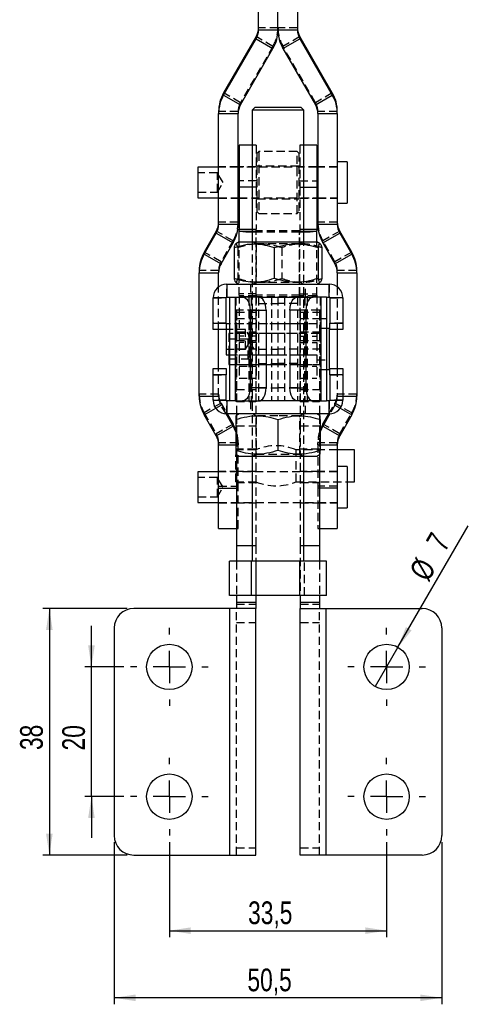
# Model space of a CAD drawing. Extents: x 31 to 385, y 50 to 288.
# Tile 2 of 10: x 162 to 231, y 50 to 202. Entities that reach past the tile are written whole.
import ezdxf

# ---------------------------------------------------------------- set-up
doc = ezdxf.new("R2010")
doc.units = 0
doc.linetypes.add('HIDDEN', pattern=[1.905, 1.27, -0.635])
doc.layers.get('0').update_dxf_attribs({"linetype": 'CONTINUOUS'})
doc.styles.add('SLDTEXTSTYLE0', font='TXT', dxfattribs={"width": 0.75})
doc.dimstyles.new('SLDDIMSTYLE1', dxfattribs={"dimtxt": 3.5, "dimasz": 3.302, "dimexe": 0, "dimexo": 0.0625, "dimgap": 0.875, "dimtad": 1, "dimdec": 3, "dimrnd": 1e-09, "dimzin": 12, "dimtxsty": 'SLDTEXTSTYLE0', "dimsah": 1, "dimcen": 0.09, "dimazin": 3, "dimtfac": 1, "dimtdec": 3, "dimtofl": 0, "dimtmove": 0, "dimatfit": 3, "dimtolj": 1, "dimtzin": 12})
doc.dimstyles.new('SLDDIMSTYLE3', dxfattribs={"dimtxt": 3.5, "dimasz": 3.302, "dimexe": 0, "dimexo": 0.0625, "dimgap": 0.875, "dimtad": 1, "dimdec": 3, "dimrnd": 1e-09, "dimzin": 12, "dimtxsty": 'SLDTEXTSTYLE0', "dimblk1": 'NONE', "dimsah": 1, "dimcen": 0, "dimazin": 3, "dimtfac": 1, "dimtdec": 3, "dimtmove": 0, "dimatfit": 3, "dimtolj": 1, "dimtzin": 12})
doc.dimstyles.new('SLDDIMSTYLE4', dxfattribs={"dimtxt": 3.5, "dimasz": 3.302, "dimexe": 0, "dimexo": 0.0625, "dimgap": 0.875, "dimtad": 1, "dimdec": 3, "dimrnd": 1e-09, "dimzin": 12, "dimtxsty": 'SLDTEXTSTYLE0', "dimsah": 1, "dimcen": 0.09, "dimazin": 3, "dimtfac": 1, "dimtdec": 3, "dimtmove": 0, "dimatfit": 3, "dimtolj": 1, "dimtzin": 12})

# ---------------------------------------------------------------- blocks, each defined once
blk = doc.blocks.new('_D_5')
at = {"color": 179, "linetype": 'CONTINUOUS'}
for p, q in [((176.77, 74.86), (176.77, 49.85)), ((227.27, 74.86), (227.27, 49.85)), ((227.27, 50.85), (176.77, 50.85))]:
    blk.add_line(p, q, dxfattribs=at)
for points in [[(176.77, 50.85), (180.07, 50.34), (180.07, 51.36)], [(227.27, 50.85), (223.97, 51.36), (223.97, 50.34)]]:
    blk.add_solid(points, dxfattribs=at)
at = {"color": 179, "linetype": 'CONTINUOUS', "insert": (197.31, 55.36, -59.85), "char_height": 3.5, "attachment_point": 1, "style": 'SLDTEXTSTYLE0'}
blk.add_mtext('50,5', dxfattribs=at)
blk = doc.blocks.new('_D_6')
at = {"color": 179, "linetype": 'CONTINUOUS'}
for p, q in [((185.27, 74.86), (185.27, 60.2)), ((218.77, 74.86), (218.77, 60.2)), ((185.27, 61.2), (218.77, 61.2))]:
    blk.add_line(p, q, dxfattribs=at)
for points in [[(185.27, 61.2), (188.57, 60.69), (188.57, 61.71)], [(218.77, 61.2), (215.47, 61.71), (215.47, 60.69)]]:
    blk.add_solid(points, dxfattribs=at)
at = {"color": 179, "linetype": 'CONTINUOUS', "insert": (197.41, 65.71, -59.85), "char_height": 3.5, "attachment_point": 1, "style": 'SLDTEXTSTYLE0'}
blk.add_mtext('33,5', dxfattribs=at)
blk = doc.blocks.new('_D_7')
at = {"color": 179, "linetype": 'CONTINUOUS'}
for p, q in [((178.77, 110.86), (165.77, 110.86)), ((166.77, 110.86), (166.77, 72.86)), ((178.77, 72.86), (165.77, 72.86))]:
    blk.add_line(p, q, dxfattribs=at)
for points in [[(166.77, 110.86), (166.26, 107.55), (167.28, 107.55)], [(166.77, 72.86), (167.28, 76.16), (166.26, 76.16)]]:
    blk.add_solid(points, dxfattribs=at)
at = {"color": 179, "linetype": 'CONTINUOUS', "insert": (162.26, 89.04, -59.85), "char_height": 3.5, "attachment_point": 1, "rotation": 90, "style": 'SLDTEXTSTYLE0'}
blk.add_mtext('38', dxfattribs=at)
blk = doc.blocks.new('_D_8')
at = {"color": 179, "linetype": 'CONTINUOUS'}
for q in [(231.36, 123.6), (217.02, 98.83)]:
    blk.add_line((220.52, 104.88), q, dxfattribs=at)
blk.add_solid([(220.52, 104.88), (222.62, 107.49), (221.74, 108)], dxfattribs=at)
at = {"color": 179, "linetype": 'CONTINUOUS', "char_height": 3.5, "attachment_point": 1, "rotation": 59.9172, "style": 'SLDTEXTSTYLE0'}
for s, insert in [('7', (224.72, 121.17, -59.85)), ('%%c', (222.12, 116.58, -59.85))]:
    blk.add_mtext(s, dxfattribs=dict(at, insert=insert))
blk = doc.blocks.new('_NONE')
blk = doc.blocks.new('_D_9')
at = {"color": 179, "linetype": 'CONTINUOUS'}
for p, q in [((173.26, 101.86), (173.26, 108.21)), ((178.27, 101.86), (172.26, 101.86)), ((173.26, 81.86), (173.26, 101.86)), ((178.27, 81.86), (172.26, 81.86)), ((173.26, 81.86), (173.26, 75.51))]:
    blk.add_line(p, q, dxfattribs=at)
for points in [[(173.26, 101.86), (173.77, 105.16), (172.75, 105.16)], [(173.26, 81.86), (172.75, 78.55), (173.77, 78.55)]]:
    blk.add_solid(points, dxfattribs=at)
at = {"color": 179, "linetype": 'CONTINUOUS', "insert": (168.75, 88.98, -59.85), "char_height": 3.5, "attachment_point": 1, "rotation": 90, "style": 'SLDTEXTSTYLE0'}
blk.add_mtext('20', dxfattribs=at)
blk = doc.blocks.new('SW_CENTERMARKSYMBOL_1')
at = {"color": 0, "linetype": 'CONTINUOUS'}
for p, q in [((0, 5), (0, 6)), ((0, 0), (0, 2.5)), ((-5, 0), (-6, 0)), ((0, 0), (-2.5, 0)), ((0, 0), (0, -2.5)), ((0, 0), (2.5, 0)), ((5, 0), (6, 0)), ((0, -5), (0, -6))]:
    blk.add_line(p, q, dxfattribs=at)
blk = doc.blocks.new('SW_CENTERMARKSYMBOL_2')
at = {"color": 0, "linetype": 'CONTINUOUS'}
for p, q in [((0, 5), (0, 6)), ((0, 0), (0, 2.5)), ((-5, 0), (-6, 0)), ((0, 0), (-2.5, 0)), ((0, 0), (0, -2.5)), ((0, 0), (2.5, 0)), ((5, 0), (6, 0)), ((0, -5), (0, -6))]:
    blk.add_line(p, q, dxfattribs=at)
blk = doc.blocks.new('SW_CENTERMARKSYMBOL_3')
at = {"color": 0, "linetype": 'CONTINUOUS'}
for p, q in [((0, 5), (0, 6)), ((0, 0), (0, 2.5)), ((-5, 0), (-6, 0)), ((0, 0), (-2.5, 0)), ((0, 0), (0, -2.5)), ((0, 0), (2.5, 0)), ((5, 0), (6, 0)), ((0, -5), (0, -6))]:
    blk.add_line(p, q, dxfattribs=at)
blk = doc.blocks.new('SW_CENTERMARKSYMBOL_4')
at = {"color": 0, "linetype": 'CONTINUOUS'}
for p, q in [((0, 5), (0, 6)), ((0, 0), (0, 2.5)), ((-5, 0), (-6, 0)), ((0, 0), (-2.5, 0)), ((0, 0), (0, -2.5)), ((0, 0), (2.5, 0)), ((5, 0), (6, 0)), ((0, -5), (0, -6))]:
    blk.add_line(p, q, dxfattribs=at)

msp = doc.modelspace()

# ---------------------------------------------------------------- linework, layer by layer
at = {"color": 7, "linetype": 'CONTINUOUS'}
for p, q in [((199.019533, 200.066089), (199.019533, 202.968274)), ((202.019533, 200.066089), (202.019533, 202.892688)), ((205.019533, 202.968274), (205.019533, 200.066089)), ((198.651103, 199.007598), (193.639887, 190.330606)), ((198.651103, 199.007598), (198.651103, 198.691515)), ((199.019533, 200.066089), (202.019533, 200.066089)), ((202.019533, 200.066089), (205.019533, 200.066089)), ((205.387963, 198.691515), (205.387963, 199.007598)), ((210.399179, 190.330606), (205.387963, 199.007598)), ((193.639887, 190.014523), (198.651103, 198.691515)), ((198.651103, 198.691515), (201.249179, 197.191979)), ((202.789887, 197.191979), (205.387963, 198.691515)), ((205.387963, 198.691515), (210.399179, 190.014523)), ((196.237963, 188.514987), (201.249179, 197.191979)), ((202.789887, 197.191979), (207.801103, 188.514987)), ((193.639887, 190.330606), (193.639887, 190.014523)), ((193.639887, 190.014523), (196.237963, 188.514987)), ((207.801103, 188.514987), (210.399179, 190.014523)), ((210.399179, 190.014523), (210.399179, 190.330606)), ((192.869533, 187.456497), (192.869533, 187.140413)), ((192.869533, 187.140413), (195.869533, 187.140413)), ((192.869533, 170.093409), (192.869533, 187.140413)), ((195.869533, 170.093409), (195.869533, 187.140413)), ((198.519533, 188.156197), (198.019533, 187.656197)), ((198.019533, 187.656197), (198.019533, 167.356197)), ((206.019533, 187.656197), (198.019533, 187.656197)), ((198.519533, 188.156197), (205.519533, 188.156197)), ((206.019533, 187.656197), (205.519533, 188.156197)), ((206.019533, 167.356197), (206.019533, 187.656197)), ((208.169533, 187.140413), (211.169533, 187.140413)), ((208.169533, 187.140413), (208.169533, 170.093409)), ((211.169533, 187.140413), (211.169533, 187.456497)), ((211.169533, 187.140413), (211.169533, 170.093409)), ((198.019533, 182.276903), (196.019533, 182.276903)), ((196.019533, 182.276903), (196.019533, 175.789575)), ((208.019533, 182.276903), (206.019533, 182.276903)), ((208.019533, 182.276903), (208.019533, 175.789575)), ((212.669533, 179.705859), (211.169533, 179.705859)), ((212.669533, 179.705859), (212.669533, 173.355859)), ((192.869533, 178.912109), (189.669533, 178.912109)), ((189.669533, 178.912109), (189.669533, 174.149609)), ((196.019533, 178.912109), (195.869533, 178.912109)), ((208.169533, 178.912109), (208.019533, 178.912109)), ((196.019533, 175.789575), (196.019533, 169.31105)), ((208.019533, 175.789575), (208.019533, 169.31105)), ((189.669533, 174.149609), (192.869533, 174.149609)), ((195.869533, 174.149609), (196.019533, 174.149609)), ((208.019533, 174.149609), (208.169533, 174.149609)), ((211.169533, 173.355859), (212.669533, 173.355859)), ((192.869533, 170.093409), (195.869533, 170.093409)), ((208.169533, 170.093409), (211.169533, 170.093409)), ((192.501103, 169.034919), (190.639887, 165.812197)), ((190.639887, 165.496113), (192.501103, 168.718835)), ((192.501103, 169.034919), (192.501103, 168.718835)), ((192.501103, 168.718835), (195.099179, 167.2193)), ((196.019533, 169.102717), (196.019533, 169.31105)), ((196.019533, 169.31105), (198.019533, 169.31105)), ((196.019533, 167.356197), (196.019533, 169.102717)), ((206.019533, 169.31105), (208.019533, 169.31105)), ((208.019533, 169.31105), (208.019533, 169.102717)), ((208.019533, 167.356197), (208.019533, 169.102717)), ((208.939887, 167.2193), (211.537963, 168.718835)), ((211.537963, 168.718835), (211.537963, 169.034919)), ((213.399179, 165.812197), (211.537963, 169.034919)), ((211.537963, 168.718835), (213.399179, 165.496113)), ((193.237963, 163.996578), (195.099179, 167.2193)), ((196.019533, 167.356197), (195.50023, 167.056376)), ((196.019533, 167.356197), (201.558147, 167.356197)), ((201.558147, 167.356197), (208.019533, 167.356197)), ((208.538837, 167.056376), (208.019533, 167.356197)), ((208.939887, 167.2193), (210.801103, 163.996578)), ((190.639887, 165.812197), (190.639887, 165.496113)), ((190.639887, 165.496113), (193.237963, 163.996578)), ((195.2502, 166.486965), (195.2502, 161.725428)), ((201.442374, 166.486965), (201.442374, 161.725428)), ((208.211707, 166.486965), (208.211707, 161.725428)), ((208.788866, 166.486965), (208.788866, 161.725428)), ((210.801103, 163.996578), (213.399179, 165.496113)), ((213.399179, 165.496113), (213.399179, 165.812197)), ((189.869533, 162.938088), (189.869533, 162.622004)), ((189.869533, 162.622004), (192.869533, 162.622004)), ((189.869533, 143.575619), (189.869533, 162.622004)), ((192.869533, 160.44365), (192.869533, 162.622004)), ((211.169533, 162.622004), (214.169533, 162.622004)), ((211.169533, 162.622004), (211.169533, 160.44365)), ((214.169533, 162.622004), (214.169533, 162.938088)), ((214.169533, 162.622004), (214.169533, 143.575619)), ((195.50023, 161.156017), (196.019533, 160.856197)), ((208.019533, 160.856197), (208.538837, 161.156017)), ((194.119533, 160.856197), (194.119533, 158.856197)), ((194.119533, 160.856197), (209.919533, 160.856197)), ((209.919533, 158.856197), (209.919533, 160.856197)), ((194.019533, 158.756197), (192.019533, 158.756197)), ((192.019533, 154.856197), (192.019533, 158.756197)), ((194.019533, 154.856197), (194.019533, 158.756197)), ((194.119533, 158.856197), (194.519533, 158.856197)), ((194.519533, 158.856197), (194.519533, 142.856197)), ((194.519533, 158.856197), (195.423773, 158.856197)), ((195.423773, 158.856197), (195.423773, 142.856197)), ((195.423773, 158.856197), (196.570583, 158.856197)), ((199.028039, 158.856197), (196.570583, 158.856197)), ((199.028039, 158.856197), (205.011027, 158.856197)), ((205.011027, 158.856197), (207.468483, 158.856197)), ((208.615293, 158.856197), (207.468483, 158.856197)), ((208.615293, 158.856197), (208.615293, 142.856197)), ((209.519533, 158.856197), (208.615293, 158.856197)), ((209.519533, 158.856197), (209.919533, 158.856197)), ((209.519533, 158.856197), (209.519533, 142.856197)), ((212.019533, 158.756197), (210.019533, 158.756197)), ((210.019533, 158.756197), (210.019533, 154.856197)), ((212.019533, 158.756197), (212.019533, 154.856197)), ((197.717736, 156.856197), (197.717736, 144.856197)), ((197.717736, 156.856197), (200.175192, 156.856197)), ((200.175192, 156.856197), (200.175192, 144.856197)), ((206.32133, 156.856197), (203.863874, 156.856197)), ((203.863874, 156.856197), (203.863874, 144.856197)), ((206.32133, 156.856197), (206.32133, 144.856197)), ((192.019533, 154.856197), (194.019533, 154.856197)), ((192.019533, 153.856197), (192.019533, 154.856197)), ((194.019533, 154.856197), (194.019533, 153.856197)), ((210.019533, 153.856197), (210.019533, 154.856197)), ((210.019533, 154.856197), (212.019533, 154.856197)), ((212.019533, 154.856197), (212.019533, 153.856197)), ((194.019533, 153.856197), (192.019533, 153.856197)), ((192.869533, 147.856197), (192.869533, 153.856197)), ((194.519533, 154.737447), (194.019533, 154.737447)), ((194.019533, 153.856197), (194.019533, 149.974947)), ((209.930949, 154.031197), (209.519533, 154.031197)), ((209.930949, 154.031197), (209.930949, 147.681197)), ((212.019533, 153.856197), (210.019533, 153.856197)), ((211.169533, 153.856197), (211.169533, 147.856197)), ((194.019533, 149.974947), (194.519533, 149.974947)), ((194.430949, 149.974947), (194.430949, 148.474947)), ((192.019533, 147.856197), (194.019533, 147.856197)), ((192.019533, 146.856197), (192.019533, 147.856197)), ((194.019533, 147.856197), (194.019533, 146.856197)), ((194.430949, 148.474947), (194.519533, 148.474947)), ((209.519533, 147.681197), (209.930949, 147.681197)), ((210.019533, 147.856197), (212.019533, 147.856197)), ((210.019533, 146.856197), (210.019533, 147.856197)), ((212.019533, 147.856197), (212.019533, 146.856197)), ((194.019533, 146.856197), (192.019533, 146.856197)), ((192.019533, 142.956197), (192.019533, 146.856197)), ((194.019533, 142.956197), (194.019533, 146.856197)), ((212.019533, 146.856197), (210.019533, 146.856197)), ((210.019533, 146.856197), (210.019533, 142.956197)), ((212.019533, 146.856197), (212.019533, 142.956197)), ((200.175192, 144.856197), (197.717736, 144.856197)), ((203.863874, 144.856197), (206.32133, 144.856197)), ((192.019533, 142.956197), (194.019533, 142.956197)), ((194.119533, 142.856197), (194.119533, 140.856197)), ((194.519533, 142.856197), (194.119533, 142.856197)), ((195.423773, 142.856197), (194.519533, 142.856197)), ((195.423773, 142.856197), (196.570583, 142.856197)), ((196.570583, 142.856197), (199.028039, 142.856197)), ((205.011027, 142.856197), (199.028039, 142.856197)), ((207.468483, 142.856197), (205.011027, 142.856197)), ((208.615293, 142.856197), (207.468483, 142.856197)), ((208.615293, 142.856197), (209.519533, 142.856197)), ((209.919533, 142.856197), (209.519533, 142.856197)), ((209.919533, 140.856197), (209.919533, 142.856197)), ((210.019533, 142.956197), (212.019533, 142.956197)), ((192.501103, 137.478788), (190.639887, 140.70151)), ((195.099179, 138.978323), (194.013094, 140.858896)), ((209.919533, 140.856197), (194.119533, 140.856197)), ((194.1972, 140.856197), (195.099179, 139.294407)), ((196.019533, 140.856197), (195.519533, 140.567521)), ((195.519533, 139.986965), (195.519533, 135.225428)), ((195.608118, 140.856197), (195.608118, 140.618666)), ((202.019533, 139.986965), (202.019533, 135.225428)), ((208.519533, 140.567521), (208.019533, 140.856197)), ((208.430949, 140.856197), (208.430949, 140.618666)), ((208.519533, 139.986965), (208.519533, 135.225428)), ((210.025973, 140.858896), (208.939887, 138.978323)), ((208.939887, 139.294407), (209.841866, 140.856197)), ((213.399179, 140.70151), (211.537963, 137.478788)), ((192.501103, 137.478788), (195.099179, 138.978323)), ((195.099179, 139.294407), (195.099179, 138.978323)), ((208.939887, 138.978323), (208.939887, 139.294407)), ((208.939887, 138.978323), (211.537963, 137.478788)), ((192.869533, 129.404004), (192.869533, 136.104214)), ((211.169533, 136.104214), (211.169533, 129.404004)), ((213.808118, 135.306197), (211.169533, 135.306197)), ((213.808118, 130.406197), (213.808118, 135.306197)), ((195.519533, 134.644872), (196.019533, 134.356197)), ((195.608118, 134.593727), (195.608118, 120.576136)), ((196.019533, 134.356197), (202.019533, 134.356197)), ((198.019533, 134.356197), (198.019533, 118.156197)), ((202.019533, 134.356197), (208.019533, 134.356197)), ((206.019533, 118.156197), (206.019533, 134.356197)), ((208.019533, 134.356197), (208.519533, 134.644872)), ((208.430949, 134.593727), (208.430949, 120.576136)), ((212.669533, 132.737046), (211.169533, 132.737046)), ((212.669533, 132.737046), (212.669533, 126.387046)), ((192.869533, 131.943296), (189.669533, 131.943296)), ((189.669533, 131.943296), (189.669533, 127.180796)), ((192.869533, 123.212046), (192.869533, 129.404004)), ((211.169533, 129.404004), (211.169533, 123.212046)), ((212.669533, 130.406197), (213.808118, 130.406197)), ((189.669533, 127.180796), (192.869533, 127.180796)), ((211.169533, 126.387046), (212.669533, 126.387046)), ((192.869533, 123.212046), (195.608118, 123.212046)), ((208.430949, 123.212046), (211.169533, 123.212046)), ((195.608118, 120.576136), (198.019533, 120.576136)), ((195.608118, 120.576136), (195.608118, 118.156197)), ((206.019533, 120.576136), (208.430949, 120.576136)), ((208.430949, 120.576136), (208.430949, 118.156197)), ((194.525375, 112.856197), (194.525375, 118.156197)), ((197.914415, 118.156197), (194.525375, 118.156197)), ((197.914415, 112.856197), (197.914415, 118.156197)), ((205.408573, 118.156197), (197.914415, 118.156197)), ((205.408573, 112.856197), (205.408573, 118.156197)), ((209.513692, 118.156197), (205.408573, 118.156197)), ((209.513692, 112.856197), (209.513692, 118.156197)), ((197.914415, 112.856197), (194.525375, 112.856197)), ((195.608118, 112.856197), (195.608118, 111.856197)), ((205.408573, 112.856197), (197.914415, 112.856197)), ((198.608118, 112.856197), (198.608118, 111.856197)), ((209.513692, 112.856197), (205.408573, 112.856197)), ((205.430949, 112.856197), (205.430949, 111.856197)), ((208.430949, 112.856197), (208.430949, 111.856197)), ((194.608118, 110.856197), (179.769533, 110.856197)), ((194.608118, 72.856197), (194.608118, 110.856197)), ((198.608118, 110.856197), (194.608118, 110.856197)), ((195.608118, 111.856197), (198.608118, 111.856197)), ((195.608118, 111.856197), (195.608118, 110.856197)), ((198.608118, 111.856197), (198.608118, 110.856197)), ((198.608118, 72.856197), (198.608118, 110.856197)), ((205.430949, 111.856197), (208.430949, 111.856197)), ((205.430949, 111.856197), (205.430949, 110.856197)), ((205.430949, 110.856197), (209.430949, 110.856197)), ((205.430949, 72.856197), (205.430949, 110.856197)), ((208.430949, 111.856197), (208.430949, 110.856197)), ((209.430949, 72.856197), (209.430949, 110.856197)), ((209.430949, 110.856197), (224.269533, 110.856197)), ((176.769533, 107.856197), (176.769533, 75.856197)), ((227.269533, 107.856197), (227.269533, 75.856197)), ((179.769533, 72.856197), (194.608118, 72.856197)), ((194.608118, 72.856197), (198.608118, 72.856197)), ((209.430949, 72.856197), (205.430949, 72.856197)), ((224.269533, 72.856197), (209.430949, 72.856197))]:
    msp.add_line(p, q, dxfattribs=at)
at = {"color": 7, "linetype": 'HIDDEN'}
for p, q in [((202.019533, 200.382172), (199.019533, 200.382172)), ((205.019533, 200.382172), (202.019533, 200.382172)), ((201.249179, 197.508063), (198.651103, 199.007598)), ((205.387963, 199.007598), (202.789887, 197.508063)), ((201.249179, 197.508063), (196.237963, 188.831071)), ((201.249179, 197.508063), (201.249179, 197.191979)), ((202.789887, 197.191979), (202.789887, 197.508063)), ((207.801103, 188.831071), (202.789887, 197.508063)), ((196.237963, 188.831071), (193.639887, 190.330606)), ((210.399179, 190.330606), (207.801103, 188.831071)), ((196.237963, 188.831071), (196.237963, 188.514987)), ((207.801103, 188.514987), (207.801103, 188.831071)), ((195.869533, 187.456497), (192.869533, 187.456497)), ((195.869533, 187.456497), (195.869533, 187.140413)), ((208.169533, 187.140413), (208.169533, 187.456497)), ((211.169533, 187.456497), (208.169533, 187.456497)), ((198.669533, 182.276903), (198.019533, 182.276903)), ((198.669533, 182.276903), (198.669533, 175.789575)), ((205.369533, 182.276903), (205.369533, 175.789575)), ((206.019533, 182.276903), (205.369533, 182.276903)), ((199.069533, 181.293359), (198.819533, 181.043359)), ((198.819533, 180.894362), (198.819533, 181.043359)), ((198.819533, 172.018359), (198.819533, 180.894362)), ((199.069533, 181.293359), (199.069533, 181.136107)), ((204.969533, 181.293359), (199.069533, 181.293359)), ((199.069533, 181.136107), (199.069533, 171.768359)), ((204.969533, 171.768359), (204.969533, 181.293359)), ((205.219533, 181.043359), (204.969533, 181.293359)), ((205.219533, 181.043359), (205.219533, 172.018359)), ((192.669533, 178.030859), (189.669533, 178.030859)), ((192.669533, 177.144833), (192.669533, 178.030859)), ((193.570824, 176.530859), (192.669533, 178.030859)), ((195.869533, 178.930859), (192.869533, 178.930859)), ((195.869533, 178.912109), (192.869533, 178.912109)), ((198.669533, 178.930859), (196.019533, 178.930859)), ((208.019533, 178.912109), (196.019533, 178.912109)), ((205.219533, 179.030859), (198.819533, 179.030859)), ((208.019533, 178.930859), (205.369533, 178.930859)), ((211.169533, 178.930859), (208.169533, 178.930859)), ((211.169533, 178.912109), (208.169533, 178.912109)), ((192.669533, 175.030859), (192.669533, 177.144833)), ((192.669533, 175.030859), (193.570824, 176.530859)), ((198.669533, 176.764231), (196.019533, 176.764231)), ((205.369533, 176.764231), (208.019533, 176.764231)), ((189.669533, 175.030859), (192.669533, 175.030859)), ((198.669533, 175.789575), (198.019533, 175.789575)), ((198.669533, 175.789575), (198.669533, 169.31105)), ((205.369533, 175.789575), (205.369533, 169.31105)), ((205.369533, 175.789575), (206.019533, 175.789575)), ((192.869533, 174.149609), (195.869533, 174.149609)), ((192.869533, 174.130859), (195.869533, 174.130859)), ((196.019533, 174.149609), (208.019533, 174.149609)), ((196.019533, 174.130859), (198.669533, 174.130859)), ((198.819533, 174.030859), (205.219533, 174.030859)), ((205.369533, 174.130859), (208.019533, 174.130859)), ((208.169533, 174.149609), (211.169533, 174.149609)), ((208.169533, 174.130859), (211.169533, 174.130859)), ((198.819533, 172.018359), (199.069533, 171.768359)), ((199.069533, 171.768359), (204.969533, 171.768359)), ((204.969533, 171.768359), (205.219533, 172.018359)), ((195.869533, 170.409493), (192.869533, 170.409493)), ((211.169533, 170.409493), (208.169533, 170.409493)), ((195.099179, 167.535384), (192.501103, 169.034919)), ((198.019533, 169.31105), (198.669533, 169.31105)), ((198.019533, 169.039771), (198.669533, 169.039771)), ((198.669533, 169.102717), (198.669533, 169.31105)), ((198.669533, 159.135757), (198.669533, 169.102717)), ((198.679533, 169.101905), (198.679533, 168.886669)), ((205.359533, 169.101905), (198.679533, 169.101905)), ((198.679533, 159.134944), (198.679533, 169.101905)), ((198.679533, 158.919708), (198.679533, 168.886669)), ((205.359533, 168.886669), (198.679533, 168.886669)), ((205.359533, 168.886669), (205.359533, 169.101905)), ((205.359533, 159.134944), (205.359533, 169.101905)), ((205.359533, 158.919708), (205.359533, 168.886669)), ((205.369533, 169.31105), (205.369533, 169.102717)), ((205.369533, 169.31105), (206.019533, 169.31105)), ((205.369533, 159.135757), (205.369533, 169.102717)), ((205.369533, 169.039771), (206.019533, 169.039771)), ((211.537963, 169.034919), (208.939887, 167.535384)), ((195.099179, 167.535384), (193.237963, 164.312662)), ((195.099179, 167.535384), (195.099179, 167.2193)), ((196.019533, 159.135757), (196.019533, 167.356197)), ((198.019533, 167.356197), (198.019533, 134.356197)), ((198.228964, 167.356197), (198.644533, 167.065212)), ((201.760004, 167.065212), (198.644533, 167.065212)), ((198.644533, 167.065212), (198.644533, 161.147181)), ((205.394533, 167.065212), (201.760004, 167.065212)), ((205.394533, 167.065212), (205.810102, 167.356197)), ((205.394533, 161.147181), (205.394533, 167.065212)), ((206.019533, 134.356197), (206.019533, 167.356197)), ((208.019533, 159.135757), (208.019533, 167.356197)), ((208.939887, 167.2193), (208.939887, 167.535384)), ((210.801103, 164.312662), (208.939887, 167.535384)), ((193.237963, 164.312662), (190.639887, 165.812197)), ((195.827359, 166.486965), (195.827359, 161.725428)), ((202.596693, 166.486965), (202.596693, 161.725428)), ((213.399179, 165.812197), (210.801103, 164.312662)), ((193.237963, 164.312662), (193.237963, 163.996578)), ((210.801103, 163.996578), (210.801103, 164.312662)), ((192.869533, 162.938088), (189.869533, 162.938088)), ((192.869533, 162.938088), (192.869533, 162.622004)), ((211.169533, 162.622004), (211.169533, 162.938088)), ((214.169533, 162.938088), (211.169533, 162.938088)), ((198.644533, 161.147181), (198.228964, 160.856197)), ((198.644533, 161.147181), (205.394533, 161.147181)), ((205.810102, 160.856197), (205.394533, 161.147181)), ((192.869533, 153.856197), (192.869533, 160.44365)), ((194.119533, 158.856197), (194.119533, 160.856197)), ((197.769533, 160.856197), (197.769533, 158.856197)), ((206.269533, 158.856197), (206.269533, 160.856197)), ((209.919533, 160.856197), (209.919533, 158.856197)), ((211.169533, 160.44365), (211.169533, 153.856197)), ((192.019533, 158.756197), (194.019533, 158.756197)), ((195.50527, 158.856197), (195.50527, 142.856197)), ((198.669533, 159.344089), (196.019533, 159.344089)), ((196.019533, 159.135757), (196.019533, 151.868869)), ((198.669533, 159.07281), (196.134936, 159.07281)), ((197.519533, 158.856197), (197.519533, 142.856197)), ((197.881229, 158.856197), (197.881229, 142.856197)), ((197.913828, 158.856197), (197.913828, 142.856197)), ((198.625238, 158.856197), (198.625238, 142.856197)), ((198.669533, 159.135757), (198.669533, 151.868869)), ((198.679533, 158.919708), (198.679533, 159.134944)), ((205.359533, 159.134944), (198.679533, 159.134944)), ((205.359533, 158.919708), (198.679533, 158.919708)), ((199.019533, 158.856197), (199.019533, 142.856197)), ((199.019533, 158.831326), (202.019533, 158.831326)), ((199.019533, 157.856197), (202.019533, 157.856197)), ((201.033796, 158.856197), (201.033796, 142.856197)), ((202.019533, 158.856197), (202.019533, 142.856197)), ((205.019533, 158.831326), (202.019533, 158.831326)), ((205.019533, 157.856197), (202.019533, 157.856197)), ((203.00527, 158.856197), (203.00527, 142.856197)), ((205.019533, 158.856197), (205.019533, 142.856197)), ((205.359533, 159.134944), (205.359533, 158.919708)), ((205.369533, 159.344089), (208.019533, 159.344089)), ((205.369533, 159.135757), (205.369533, 151.868869)), ((207.90413, 159.07281), (205.369533, 159.07281)), ((205.413828, 158.856197), (205.413828, 142.856197)), ((206.125238, 158.856197), (206.125238, 142.856197)), ((206.157837, 158.856197), (206.157837, 142.856197)), ((206.519533, 158.856197), (206.519533, 142.856197)), ((208.019533, 159.135757), (208.019533, 151.868869)), ((208.533796, 158.856197), (208.533796, 142.856197)), ((210.019533, 158.756197), (212.019533, 158.756197)), ((195.608118, 156.856197), (195.608118, 156.516197)), ((198.608118, 156.856197), (195.608118, 156.856197)), ((195.608118, 156.516197), (198.608118, 156.516197)), ((195.608118, 156.516197), (195.608118, 153.516197)), ((198.608118, 156.856197), (198.608118, 156.516197)), ((198.608118, 156.516197), (198.608118, 153.516197)), ((205.430949, 156.856197), (205.430949, 156.516197)), ((208.430949, 156.856197), (205.430949, 156.856197)), ((205.430949, 156.516197), (205.430949, 153.516197)), ((205.430949, 156.516197), (208.430949, 156.516197)), ((208.430949, 156.856197), (208.430949, 156.516197)), ((208.430949, 156.516197), (208.430949, 153.516197)), ((194.019533, 154.856197), (192.019533, 154.856197)), ((195.608118, 155.542216), (198.608118, 155.542216)), ((205.430949, 155.542216), (208.430949, 155.542216)), ((209.519533, 155.531197), (208.019533, 155.531197)), ((212.019533, 154.856197), (210.019533, 154.856197)), ((197.019533, 153.856197), (194.019533, 153.856197)), ((208.019533, 154.737447), (194.519533, 154.737447)), ((195.608118, 153.516197), (195.608118, 140.856197)), ((195.608118, 153.516197), (198.608118, 153.516197)), ((198.669533, 154.756197), (196.019533, 154.756197)), ((197.019533, 153.851824), (197.019533, 153.856197)), ((197.920824, 152.356197), (197.019533, 153.856197)), ((197.019533, 150.856197), (197.019533, 153.851824)), ((198.608118, 153.516197), (198.608118, 139.016197)), ((202.019533, 154.756197), (199.019533, 154.756197)), ((205.019533, 154.756197), (202.019533, 154.756197)), ((208.019533, 154.756197), (205.369533, 154.756197)), ((205.430949, 153.516197), (205.430949, 139.016197)), ((205.430949, 153.516197), (208.430949, 153.516197)), ((209.519533, 154.031197), (208.430949, 154.031197)), ((208.430949, 153.516197), (208.430949, 140.856197)), ((194.430949, 153.237447), (194.430949, 149.974947)), ((208.430949, 153.237447), (194.430949, 153.237447)), ((197.430949, 152.356197), (194.430949, 152.356197)), ((198.608118, 153.256197), (195.608118, 153.256197)), ((195.608118, 152.19054), (198.608118, 152.19054)), ((198.669533, 152.843525), (196.019533, 152.843525)), ((198.669533, 151.868869), (196.019533, 151.868869)), ((196.019533, 151.868869), (196.019533, 146.356197)), ((197.019533, 150.856197), (197.920824, 152.356197)), ((197.430949, 152.241789), (197.430949, 152.356197)), ((198.33224, 150.856197), (197.430949, 152.356197)), ((197.430949, 149.356197), (197.430949, 152.241789)), ((198.669533, 151.868869), (198.669533, 146.356197)), ((202.019533, 153.256197), (199.019533, 153.256197)), ((205.019533, 153.256197), (202.019533, 153.256197)), ((205.369533, 152.843525), (208.019533, 152.843525)), ((205.369533, 151.868869), (208.019533, 151.868869)), ((205.369533, 151.868869), (205.369533, 146.356197)), ((208.430949, 153.256197), (205.430949, 153.256197)), ((205.430949, 152.19054), (208.430949, 152.19054)), ((208.019533, 151.868869), (208.019533, 146.356197)), ((194.019533, 150.856197), (197.019533, 150.856197)), ((195.608118, 150.869765), (198.608118, 150.869765)), ((197.430949, 149.356197), (198.33224, 150.856197)), ((199.019533, 150.856197), (202.019533, 150.856197)), ((205.019533, 150.856197), (202.019533, 150.856197)), ((205.430949, 150.869765), (208.430949, 150.869765)), ((194.430949, 149.356197), (197.430949, 149.356197)), ((194.519533, 149.974947), (208.019533, 149.974947)), ((196.019533, 149.956197), (198.669533, 149.956197)), ((199.019533, 149.956197), (202.019533, 149.956197)), ((202.019533, 149.956197), (205.019533, 149.956197)), ((205.369533, 149.956197), (208.019533, 149.956197)), ((208.019533, 149.181197), (209.519533, 149.181197)), ((192.869533, 143.575619), (192.869533, 147.856197)), ((194.519533, 148.474947), (208.430949, 148.474947)), ((195.608118, 148.456197), (198.608118, 148.456197)), ((196.019533, 148.234071), (198.669533, 148.234071)), ((199.019533, 148.620129), (202.019533, 148.620129)), ((199.019533, 148.456197), (202.019533, 148.456197)), ((205.019533, 148.620129), (202.019533, 148.620129)), ((202.019533, 148.456197), (205.019533, 148.456197)), ((205.369533, 148.234071), (208.019533, 148.234071)), ((205.430949, 148.456197), (208.430949, 148.456197)), ((208.430949, 147.681197), (209.519533, 147.681197)), ((211.169533, 147.856197), (211.169533, 143.575619)), ((192.019533, 146.856197), (194.019533, 146.856197)), ((196.019533, 146.356197), (198.669533, 146.356197)), ((205.369533, 146.356197), (208.019533, 146.356197)), ((210.019533, 146.856197), (212.019533, 146.856197)), ((195.608118, 144.621738), (198.608118, 144.621738)), ((199.019533, 144.893349), (202.019533, 144.893349)), ((205.019533, 144.893349), (202.019533, 144.893349)), ((205.430949, 144.621738), (208.430949, 144.621738)), ((192.869533, 143.891703), (189.869533, 143.891703)), ((192.019533, 143.575619), (192.869533, 143.575619)), ((194.019533, 142.956197), (192.019533, 142.956197)), ((194.119533, 140.856197), (194.119533, 142.856197)), ((195.608118, 142.869765), (198.608118, 142.869765)), ((195.608118, 142.763849), (198.608118, 142.763849)), ((197.769533, 142.856197), (197.769533, 140.856197)), ((205.430949, 142.869765), (208.430949, 142.869765)), ((205.430949, 142.763849), (208.430949, 142.763849)), ((206.269533, 140.856197), (206.269533, 142.856197)), ((209.919533, 142.856197), (209.919533, 140.856197)), ((212.019533, 142.956197), (210.019533, 142.956197)), ((214.169533, 143.891703), (211.169533, 143.891703)), ((211.169533, 143.575619), (212.019533, 143.575619)), ((193.237963, 142.517129), (190.639887, 141.017594)), ((192.416799, 141.727093), (193.237963, 142.201045)), ((193.237963, 142.517129), (193.237963, 142.201045)), ((193.237963, 142.517129), (194.1972, 140.856197)), ((194.013094, 140.858896), (193.237963, 142.201045)), ((209.841866, 140.856197), (210.801103, 142.517129)), ((210.801103, 142.201045), (210.025973, 140.858896)), ((210.801103, 142.201045), (210.801103, 142.517129)), ((213.399179, 141.017594), (210.801103, 142.517129)), ((210.801103, 142.201045), (211.622267, 141.727093)), ((190.639887, 141.017594), (190.639887, 140.70151)), ((190.639887, 141.017594), (192.501103, 137.794872)), ((195.608118, 140.618666), (195.608118, 139.016197)), ((198.228964, 140.856197), (198.644533, 140.565212)), ((202.019533, 140.565212), (198.644533, 140.565212)), ((198.644533, 140.565212), (198.644533, 134.647181)), ((205.394533, 140.565212), (202.019533, 140.565212)), ((205.394533, 140.565212), (205.810102, 140.856197)), ((205.394533, 134.647181), (205.394533, 140.565212)), ((208.430949, 140.618666), (208.430949, 139.016197)), ((211.537963, 137.794872), (213.399179, 141.017594)), ((213.399179, 140.70151), (213.399179, 141.017594)), ((195.099179, 139.294407), (192.501103, 137.794872)), ((195.608118, 139.016197), (198.608118, 139.016197)), ((195.608118, 139.016197), (195.608118, 134.593727)), ((198.608118, 139.016197), (198.608118, 120.576136)), ((205.430949, 139.016197), (208.430949, 139.016197)), ((205.430949, 139.016197), (205.430949, 120.576136)), ((208.430949, 139.016197), (208.430949, 134.593727)), ((211.537963, 137.794872), (208.939887, 139.294407)), ((192.501103, 137.794872), (192.501103, 137.478788)), ((211.537963, 137.478788), (211.537963, 137.794872)), ((192.869533, 136.420298), (192.869533, 136.104214)), ((195.869533, 136.420298), (192.869533, 136.420298)), ((198.608118, 135.306197), (195.508118, 135.306197)), ((195.519533, 136.104214), (195.869533, 136.104214)), ((198.608118, 135.406197), (195.608118, 135.406197)), ((195.869533, 136.420298), (195.869533, 136.104214)), ((195.869533, 129.404004), (195.869533, 136.104214)), ((204.808118, 130.406197), (204.808118, 135.306197)), ((211.169533, 135.306197), (204.808118, 135.306197)), ((208.430949, 135.406197), (205.430949, 135.406197)), ((208.169533, 136.104214), (208.169533, 136.420298)), ((211.169533, 136.420298), (208.169533, 136.420298)), ((208.169533, 136.104214), (208.169533, 129.404004)), ((208.169533, 136.104214), (208.519533, 136.104214)), ((211.169533, 136.104214), (211.169533, 136.420298)), ((195.508118, 130.406197), (195.508118, 134.579251)), ((198.644533, 134.647181), (198.228964, 134.356197)), ((198.644533, 134.647181), (205.394533, 134.647181)), ((205.810102, 134.356197), (205.394533, 134.647181)), ((192.669533, 131.062046), (189.669533, 131.062046)), ((192.669533, 131.059295), (192.669533, 131.062046)), ((193.570824, 129.562046), (192.669533, 131.062046)), ((192.669533, 128.062046), (192.669533, 131.059295)), ((195.869533, 131.962046), (192.869533, 131.962046)), ((211.169533, 131.943296), (192.869533, 131.943296)), ((198.608118, 131.962046), (195.608118, 131.962046)), ((208.430949, 131.962046), (205.430949, 131.962046)), ((211.169533, 131.962046), (208.169533, 131.962046)), ((192.669533, 128.062046), (193.570824, 129.562046)), ((192.869533, 129.720088), (195.869533, 129.720088)), ((195.508118, 130.406197), (198.608118, 130.406197)), ((195.608118, 130.306197), (198.608118, 130.306197)), ((195.608118, 129.404004), (195.869533, 129.404004)), ((195.869533, 123.212046), (195.869533, 129.404004)), ((204.808118, 130.406197), (212.669533, 130.406197)), ((205.430949, 130.306197), (208.430949, 130.306197)), ((211.169533, 129.720088), (208.169533, 129.720088)), ((208.169533, 129.404004), (208.169533, 123.212046)), ((208.430949, 129.404004), (208.169533, 129.404004)), ((189.669533, 128.062046), (192.669533, 128.062046)), ((192.869533, 127.180796), (211.169533, 127.180796)), ((192.869533, 127.162046), (195.869533, 127.162046)), ((195.608118, 127.162046), (198.608118, 127.162046)), ((205.430949, 127.162046), (208.430949, 127.162046)), ((208.169533, 127.162046), (211.169533, 127.162046)), ((195.608118, 123.212046), (195.869533, 123.212046)), ((208.169533, 123.212046), (208.430949, 123.212046)), ((198.019533, 120.576136), (198.608118, 120.576136)), ((198.608118, 120.576136), (198.608118, 112.856197)), ((205.430949, 120.576136), (206.019533, 120.576136)), ((205.430949, 120.576136), (205.430949, 112.856197)), ((195.608118, 118.156197), (195.608118, 112.856197)), ((198.630493, 112.856197), (198.630493, 118.156197)), ((206.124652, 112.856197), (206.124652, 118.156197)), ((208.430949, 118.156197), (208.430949, 112.856197)), ((194.608118, 72.856197), (194.608118, 110.856197)), ((195.608118, 111.544378), (198.608118, 111.544378)), ((195.608118, 72.856197), (195.608118, 110.856197)), ((205.430949, 111.544378), (208.430949, 111.544378)), ((208.430949, 72.856197), (208.430949, 110.856197)), ((209.430949, 72.856197), (209.430949, 110.856197)), ((195.608118, 108.678493), (198.608118, 108.678493)), ((205.430949, 108.678493), (208.430949, 108.678493)), ((195.608118, 73.990312), (198.608118, 73.990312)), ((205.430949, 73.990312), (208.430949, 73.990312))]:
    msp.add_line(p, q, dxfattribs=at)
at = {"color": 8, "linetype": 'CONTINUOUS'}
for p, q in [((198.019533, 175.789575), (196.019533, 175.789575)), ((206.019533, 175.789575), (208.019533, 175.789575)), ((196.134936, 169.039771), (198.019533, 169.039771)), ((206.019533, 169.039771), (207.90413, 169.039771)), ((189.869533, 143.575619), (192.019533, 143.575619)), ((212.019533, 143.575619), (214.169533, 143.575619)), ((190.639887, 140.70151), (192.416799, 141.727093)), ((211.622267, 141.727093), (213.399179, 140.70151)), ((192.869533, 136.104214), (195.519533, 136.104214)), ((208.519533, 136.104214), (211.169533, 136.104214)), ((192.869533, 129.404004), (195.608118, 129.404004)), ((211.169533, 129.404004), (208.430949, 129.404004))]:
    msp.add_line(p, q, dxfattribs=at)
at = {"color": 7, "linetype": 'CONTINUOUS', "flags": 128}
for points in [[(196.019533, 169.102717), (196.021349, 169.094735), (196.026795, 169.086764), (196.035864, 169.078814), (196.048542, 169.070897), (196.064813, 169.063024), (196.084655, 169.055204), (196.10804, 169.04745), (196.134936, 169.039771)], [(208.019533, 169.102717), (208.017717, 169.094735), (208.012271, 169.086764), (208.003203, 169.078814), (207.990524, 169.070897), (207.974253, 169.063024), (207.954412, 169.055204), (207.931027, 169.04745), (207.90413, 169.039771)], [(196.570583, 158.856197), (196.794382, 158.817767), (197.00958, 158.703956), (197.207907, 158.519136), (197.381743, 158.27041), (197.524406, 157.967337), (197.630414, 157.621563), (197.695694, 157.246377), (197.717736, 156.856197)], [(200.175192, 156.856197), (200.15315, 157.246377), (200.08787, 157.621563), (199.981862, 157.967337), (199.839199, 158.27041), (199.665363, 158.519136), (199.467036, 158.703956), (199.251838, 158.817767), (199.028039, 158.856197)], [(203.863874, 156.856197), (203.885917, 157.246377), (203.951196, 157.621563), (204.057204, 157.967337), (204.199868, 158.27041), (204.373703, 158.519136), (204.572031, 158.703956), (204.787229, 158.817767), (205.011027, 158.856197)], [(207.468483, 158.856197), (207.244685, 158.817767), (207.029487, 158.703956), (206.831159, 158.519136), (206.657324, 158.27041), (206.514661, 157.967337), (206.408652, 157.621563), (206.343373, 157.246377), (206.32133, 156.856197)], [(197.717736, 144.856197), (197.695694, 144.466016), (197.630414, 144.09083), (197.524406, 143.745056), (197.381743, 143.441983), (197.207907, 143.193257), (197.00958, 143.008438), (196.794382, 142.894626), (196.570583, 142.856197)], [(199.028039, 142.856197), (199.251838, 142.894626), (199.467036, 143.008438), (199.665363, 143.193257), (199.839199, 143.441983), (199.981862, 143.745056), (200.08787, 144.09083), (200.15315, 144.466016), (200.175192, 144.856197)], [(205.011027, 142.856197), (204.787229, 142.894626), (204.572031, 143.008438), (204.373703, 143.193257), (204.199868, 143.441983), (204.057204, 143.745056), (203.951196, 144.09083), (203.885917, 144.466016), (203.863874, 144.856197)], [(206.32133, 144.856197), (206.343373, 144.466016), (206.408652, 144.09083), (206.514661, 143.745056), (206.657324, 143.441983), (206.831159, 143.193257), (207.029487, 143.008438), (207.244685, 142.894626), (207.468483, 142.856197)]]:
    msp.add_lwpolyline(points, dxfattribs=at)
at = {"color": 7, "linetype": 'HIDDEN', "flags": 128}
for points in [[(198.679533, 168.886669), (198.257337, 168.889407), (198.019533, 168.893425)], [(206.019533, 168.893425), (205.781729, 168.889407), (205.359533, 168.886669)], [(196.019533, 159.135757), (196.021349, 159.127774), (196.026795, 159.119803), (196.035864, 159.111853), (196.048542, 159.103936), (196.064813, 159.096063), (196.084655, 159.088243), (196.10804, 159.080489), (196.134936, 159.07281)], [(207.90413, 159.07281), (207.931027, 159.080489), (207.954412, 159.088243), (207.974253, 159.096063), (207.990524, 159.103936), (208.003203, 159.111853), (208.012271, 159.119803), (208.017717, 159.127774), (208.019533, 159.135757)]]:
    msp.add_lwpolyline(points, dxfattribs=at)
at = {"color": 7, "linetype": 'CONTINUOUS'}
for centre in [(185.269533, 101.856197), (218.769533, 101.856197), (185.269533, 81.856197), (218.769533, 81.856197)]:
    msp.add_circle(centre, 3.5, dxfattribs=at)
for centre, radius, start, end in [((196.271036, 200.382196), 2.748497, 329.99160522, 359.99951807), ((207.76803, 200.382196), 2.748497, 180.00048193, 210.00839478), ((196.271036, 200.066112), 2.748497, 329.99160522, 359.99951807), ((196.272676, 200.066137), 5.746857, 329.99160522, 359.99951807), ((207.76639, 200.066137), 5.746857, 180.00048193, 210.00839478), ((207.76803, 200.066112), 2.748497, 180.00048193, 210.00839478), ((198.61639, 187.456449), 5.746857, 149.99160522, 179.99951807), ((198.61639, 187.140365), 5.746857, 149.99160522, 179.99951807), ((205.422676, 187.456449), 5.746857, 0.00048193, 30.00839478), ((205.422676, 187.140365), 5.746857, 0.00048193, 30.00839478), ((198.61803, 187.14039), 2.748497, 149.99160522, 179.99951807), ((205.421036, 187.14039), 2.748497, 0.00048193, 30.00839478), ((190.121036, 170.409516), 2.748497, 329.99160522, 359.99951807), ((190.121036, 170.093433), 2.748497, 329.99160522, 359.99951807), ((190.122676, 170.093458), 5.746857, 329.99160522, 359.99951807), ((213.91639, 170.093458), 5.746857, 180.00048193, 210.00839478), ((213.91803, 170.409516), 2.748497, 180.00048193, 210.00839478), ((213.91803, 170.093433), 2.748497, 180.00048193, 210.00839478), ((197.893267, 179.475183), 10.582512, 260.43569909, 270.68364844), ((206.00588, 181.277029), 12.383611, 270.06317163, 278.81748084), ((195.61639, 162.938039), 5.746857, 149.99160522, 179.99951807), ((195.61639, 162.621956), 5.746857, 149.99160522, 179.99951807), ((208.422676, 162.938039), 5.746857, 0.00048193, 30.00839478), ((208.422676, 162.621956), 5.746857, 0.00048193, 30.00839478), ((195.61803, 162.621981), 2.748497, 149.99160522, 179.99951807), ((208.421036, 162.621981), 2.748497, 0.00048193, 30.00839478), ((194.119533, 158.756197), 2.1, 90, 180), ((209.919533, 158.756197), 2.1, 0, 90), ((194.119533, 158.756197), 0.1, 90, 180), ((209.919533, 158.756197), 0.1, 0, 90), ((195.61639, 143.575668), 5.746857, 180.00048193, 210.00839478), ((194.119533, 142.956197), 2.1, 180, 270), ((194.119533, 142.956197), 0.1, 180, 270), ((209.919533, 142.956197), 0.1, 270, 0), ((209.919533, 142.956197), 2.1, 270, 0), ((208.422676, 143.575668), 5.746857, 329.99160522, 359.99951807), ((190.12219, 136.420037), 5.747385, 20.09977937, 30.00780542), ((190.12219, 136.103953), 5.747385, 20.09977937, 30.00780542), ((213.916877, 136.420037), 5.747385, 149.99219458, 159.90022063), ((213.916877, 136.103953), 5.747385, 149.99219458, 159.90022063), ((190.121036, 136.104191), 2.748497, 0.00048193, 30.00839478), ((213.91803, 136.104191), 2.748497, 149.99160522, 179.99951807), ((179.769533, 107.856197), 3, 90, 180), ((224.269533, 107.856197), 3, 0, 90), ((179.769533, 75.856197), 3, 180, 270), ((224.269533, 75.856197), 3, 270, 0)]:
    msp.add_arc(centre, radius, start, end, dxfattribs=at)
at = {"color": 7, "linetype": 'HIDDEN'}
for centre, radius, start, end in [((196.272676, 200.382221), 5.746857, 329.99160522, 359.99951807), ((207.76639, 200.382221), 5.746857, 180.00048193, 210.00839478), ((198.61803, 187.456474), 2.748497, 149.99160522, 179.99951807), ((205.421036, 187.456474), 2.748497, 0.00048193, 30.00839478), ((190.122676, 170.409541), 5.746857, 329.99160522, 359.99951807), ((213.91639, 170.409541), 5.746857, 180.00048193, 210.00839478), ((198.67705, 169.133294), 0.031487, 256.18930578, 274.52380052), ((205.362017, 169.133294), 0.031487, 265.47619948, 283.81069422), ((195.61803, 162.938064), 2.748497, 149.99160522, 179.99951807), ((208.421036, 162.938064), 2.748497, 0.00048193, 30.00839478), ((198.269022, 173.319379), 14.405522, 261.48063913, 271.63296771), ((198.67705, 159.166334), 0.031487, 256.18930578, 274.52380052), ((205.362017, 159.166334), 0.031487, 265.47619948, 283.81069422), ((205.770045, 173.319379), 14.405522, 268.36703229, 278.51936087), ((195.61639, 143.891751), 5.746857, 180.00048193, 210.00839478), ((195.61803, 143.891726), 2.748497, 180.00048193, 210.00839478), ((195.61803, 143.575643), 2.748497, 180.00048193, 210.00839478), ((208.421036, 143.891726), 2.748497, 329.99160522, 359.99951807), ((208.421036, 143.575643), 2.748497, 329.99160522, 359.99951807), ((208.422676, 143.891751), 5.746857, 329.99160522, 359.99951807), ((190.122884, 136.420279), 5.746649, 0.00018055, 20.09988556), ((213.916182, 136.420279), 5.746649, 159.90011444, 179.99981945), ((190.121036, 136.420274), 2.748497, 0.00048193, 30.00839478), ((190.122884, 136.104196), 5.746649, 0.00018055, 20.09988556), ((213.916182, 136.104196), 5.746649, 159.90011444, 179.99981945), ((213.91803, 136.420274), 2.748497, 149.99160522, 179.99951807), ((201.708118, 128.238889), 7.717308, 66.31584777, 113.68415223), ((201.708118, 137.473504), 7.717308, 246.31584777, 293.68415223)]:
    msp.add_arc(centre, radius, start, end, dxfattribs=at)
at = {"color": 7, "linetype": 'CONTINUOUS'}
for points, knots in [([(195.2502, 166.486965), (195.787632, 166.654646), (196.874149, 166.993645), (198.483977, 167.117666), (200.022879, 166.935639), (200.966327, 166.637434), (201.442374, 166.486965)], [0, 0, 0, 0, 0.2646022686, 0.5349422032, 0.7653402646, 1, 1, 1, 1]), ([(195.500425, 167.023269), (195.486289, 167.024787), (195.421594, 167.031734), (195.33778, 166.795489), (195.269638, 166.55544), (195.2502, 166.486965)], [0, 0, 0, 0, 0.1665638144, 0.7622596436, 1, 1, 1, 1]), ([(201.442374, 166.486965), (202.029898, 166.654646), (203.217687, 166.993645), (204.977565, 167.117666), (206.659904, 166.935639), (207.691289, 166.637434), (208.211707, 166.486965)], [0, 0, 0, 0, 0.2646022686, 0.5349422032, 0.7653402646, 1, 1, 1, 1]), ([(208.211707, 166.486965), (208.231143, 166.556563), (208.298068, 166.796215), (208.416576, 167.069107), (208.554387, 167.087602), (208.679352, 166.86462), (208.752222, 166.613329), (208.788866, 166.486965)], [0, 0, 0, 0, 0.103281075, 0.3556324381, 0.6140411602, 0.8059155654, 1, 1, 1, 1]), ([(195.2502, 161.725428), (195.269638, 161.656948), (195.336571, 161.421147), (195.420332, 161.184191), (195.485034, 161.190544), (195.500429, 161.192055)], [0, 0, 0, 0, 0.23774143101, 0.81862591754, 1, 1, 1, 1]), ([(201.442374, 161.725428), (200.904942, 161.557747), (199.818425, 161.218748), (198.208596, 161.094727), (196.669695, 161.276754), (195.726247, 161.574959), (195.2502, 161.725428)], [0, 0, 0, 0, 0.2646022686, 0.5349422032, 0.7653402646, 1, 1, 1, 1]), ([(208.211707, 161.725428), (207.624182, 161.557747), (206.436393, 161.218748), (204.676516, 161.094727), (202.994177, 161.276754), (201.962792, 161.574959), (201.442374, 161.725428)], [0, 0, 0, 0, 0.2646022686, 0.5349422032, 0.7653402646, 1, 1, 1, 1]), ([(208.788866, 161.725428), (208.752609, 161.600291), (208.679745, 161.348808), (208.55603, 161.127033), (208.417856, 161.141438), (208.299278, 161.411847), (208.231143, 161.655831), (208.211707, 161.725428)], [0, 0, 0, 0, 0.19205040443, 0.38595636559, 0.63793339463, 0.89671933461, 1, 1, 1, 1]), ([(195.519533, 139.986965), (196.083682, 140.154646), (197.224212, 140.493645), (198.914069, 140.617666), (200.529472, 140.435639), (201.519821, 140.137434), (202.019533, 139.986965)], [0, 0, 0, 0, 0.26460226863, 0.53494220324, 0.76534026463, 1, 1, 1, 1]), ([(195.519533, 140.527234), (195.519533, 140.533245), (195.519533, 140.550534), (195.519533, 140.297315), (195.519533, 140.055845), (195.519533, 139.986965)], [0, 0, 0, 0, 0.2758423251, 0.7934316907, 1, 1, 1, 1]), ([(202.019533, 139.986965), (202.583682, 140.154646), (203.724212, 140.493645), (205.414069, 140.617666), (207.029472, 140.435639), (208.019821, 140.137434), (208.519533, 139.986965)], [0, 0, 0, 0, 0.2646022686, 0.5349422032, 0.7653402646, 1, 1, 1, 1]), ([(208.519533, 139.986965), (208.519533, 140.055846), (208.519533, 140.293026), (208.519533, 140.547647), (208.519533, 140.531316), (208.519533, 140.525374)], [0, 0, 0, 0, 0.2065640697, 0.7112714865, 1, 1, 1, 1]), ([(202.019533, 135.225428), (201.455385, 135.057747), (200.314854, 134.718748), (198.624998, 134.594727), (197.009594, 134.776754), (196.019245, 135.074959), (195.519533, 135.225428)], [0, 0, 0, 0, 0.2646022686, 0.5349422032, 0.7653402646, 1, 1, 1, 1]), ([(195.519533, 135.225428), (195.519533, 135.156547), (195.519533, 134.919367), (195.519533, 134.664746), (195.519533, 134.681077), (195.519533, 134.687019)], [0, 0, 0, 0, 0.2065640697, 0.7112714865, 1, 1, 1, 1]), ([(208.519533, 135.225428), (207.955385, 135.057747), (206.814854, 134.718748), (205.124998, 134.594727), (203.509594, 134.776754), (202.519245, 135.074959), (202.019533, 135.225428)], [0, 0, 0, 0, 0.2646022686, 0.5349422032, 0.7653402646, 1, 1, 1, 1]), ([(208.519533, 134.685159), (208.519533, 134.679148), (208.519533, 134.66186), (208.519533, 134.915078), (208.519533, 135.156548), (208.519533, 135.225428)], [0, 0, 0, 0, 0.2758423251, 0.7934316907, 1, 1, 1, 1])]:
    msp.add_open_spline(points, degree=3, knots=knots, dxfattribs=at)
at = {"color": 7, "linetype": 'HIDDEN'}
for points, knots in [([(195.827359, 166.486965), (195.791106, 166.610657), (195.718248, 166.859237), (195.608516, 167.077251), (195.535525, 167.040798), (195.500425, 167.023269)], [0, 0, 0, 0, 0.3395674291, 0.6824156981, 1, 1, 1, 1]), ([(202.596693, 166.486965), (202.009168, 166.654646), (200.821379, 166.993645), (199.061502, 167.117666), (197.379162, 166.935639), (196.347778, 166.637434), (195.827359, 166.486965)], [0, 0, 0, 0, 0.2646022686, 0.5349422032, 0.7653402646, 1, 1, 1, 1]), ([(208.788866, 166.486965), (208.251435, 166.654646), (207.164918, 166.993645), (205.555089, 167.117666), (204.016187, 166.935639), (203.072739, 166.637434), (202.596693, 166.486965)], [0, 0, 0, 0, 0.26460226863, 0.53494220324, 0.76534026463, 1, 1, 1, 1]), ([(195.500429, 161.192055), (195.535527, 161.173276), (195.608119, 161.134438), (195.717856, 161.352359), (195.790719, 161.600598), (195.827359, 161.725428)], [0, 0, 0, 0, 0.3175802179, 0.6568363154, 1, 1, 1, 1]), ([(195.827359, 161.725428), (196.414884, 161.557747), (197.602673, 161.218748), (199.36255, 161.094727), (201.04489, 161.276754), (202.076275, 161.574959), (202.596693, 161.725428)], [0, 0, 0, 0, 0.26460226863, 0.53494220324, 0.76534026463, 1, 1, 1, 1]), ([(202.596693, 161.725428), (203.134124, 161.557747), (204.220641, 161.218748), (205.83047, 161.094727), (207.369372, 161.276754), (208.31282, 161.574959), (208.788866, 161.725428)], [0, 0, 0, 0, 0.2646022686, 0.5349422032, 0.7653402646, 1, 1, 1, 1])]:
    msp.add_open_spline(points, degree=3, knots=knots, dxfattribs=at)

# ---------------------------------------------------------------- block references
at = {"color": 179, "linetype": 'CONTINUOUS'}
for name, p in [('SW_CENTERMARKSYMBOL_4', (185.269533, 101.856197)), ('SW_CENTERMARKSYMBOL_2', (218.769533, 101.856197)), ('SW_CENTERMARKSYMBOL_3', (185.269533, 81.856197)), ('SW_CENTERMARKSYMBOL_1', (218.769533, 81.856197))]:
    msp.add_blockref(name, p, dxfattribs=at)

# ---------------------------------------------------------------- dimensions: what is measured, and where the dimension line sits
dim = msp.add_diameter_dim_2p(p1=(217.015156, 98.827639), p2=(220.52391, 104.884754), dimstyle='SLDDIMSTYLE3', dxfattribs=at)
dim.commit()
dim.dimension.update_dxf_attribs({"geometry": '_D_8', "text_midpoint": (228.777846, 119.133406), "dimtype": 163})
for base, p1, p2, dimstyle, picture, middle in [((166.769533, 72.856197), (179.769533, 110.856197), (179.769533, 72.856197), 'SLDDIMSTYLE1', '_D_7', (166.769533, 93.046479)), ((173.259497, 101.856197), (179.269533, 81.856197), (179.269533, 101.856197), 'SLDDIMSTYLE4', '_D_9', (173.259497, 92.989799))]:
    dim = msp.add_linear_dim(base=base, p1=p1, p2=p2, angle=90, dimstyle=dimstyle, dxfattribs=at)
    dim.commit()
    dim.dimension.update_dxf_attribs({"geometry": picture, "text_midpoint": middle, "dimtype": 160})
for base, p1, p2, picture, middle in [((176.769533, 50.848672), (227.269533, 75.856197), (176.769533, 75.856197), '_D_5', (203.255544, 50.848672)), ((218.769533, 61.200173), (185.269533, 75.856197), (218.769533, 75.856197), '_D_6', (203.355222, 61.200173))]:
    dim = msp.add_linear_dim(base=base, p1=p1, p2=p2, dimstyle='SLDDIMSTYLE1', dxfattribs=at)
    dim.commit()
    dim.dimension.update_dxf_attribs({"geometry": picture, "text_midpoint": middle, "dimtype": 160})

doc.saveas('drawing.dxf')
